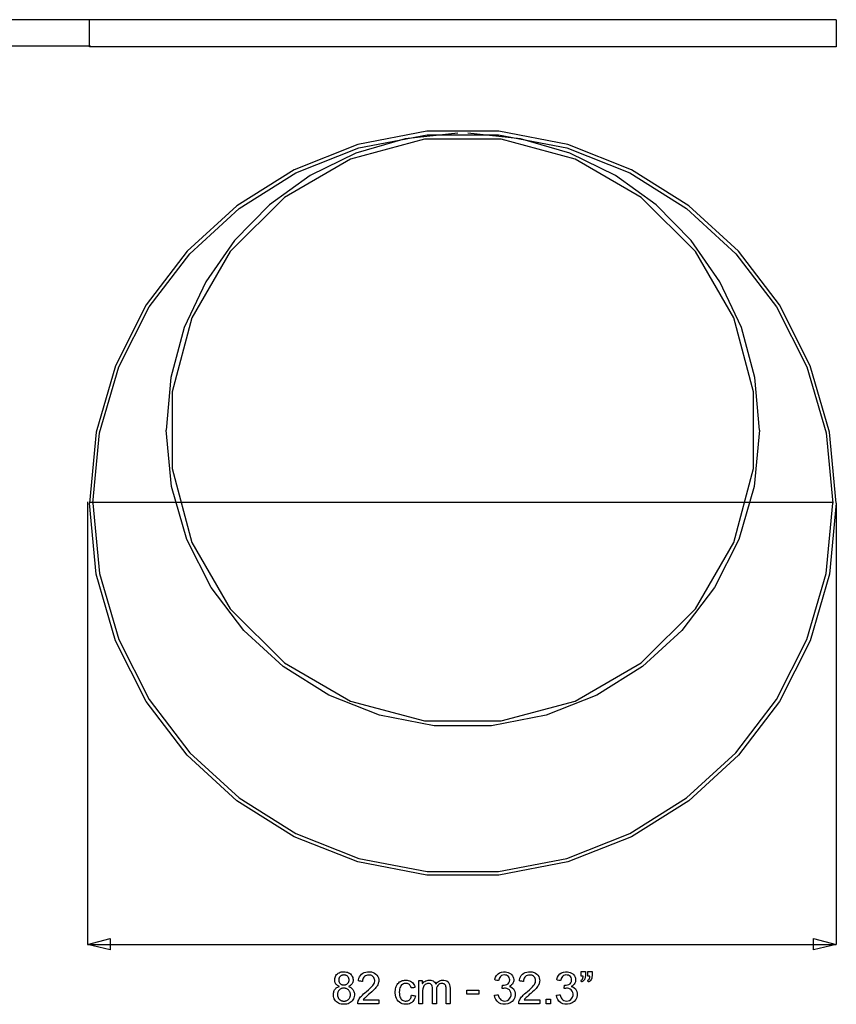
# Model space of a CAD drawing. Extents: x -538 to 1263, y -2592 to 1131.
# Tile 10 of 10: x 362 to 1263, y -47 to 1038. Entities that reach past the tile are written whole.
import ezdxf

# ---------------------------------------------------------------- set-up
doc = ezdxf.new("R2010")
doc.units = 0
doc.layers.get('0').update_dxf_attribs({"linetype": 'CONTINUOUS'})

msp = doc.modelspace()

# ---------------------------------------------------------------- linework, layer by layer
for p, q in [((460.1, 1037.7), (-40.1, 1037.7)), ((439.1, 1007.8), (439.1, 1037.7)), ((1262.7, 1037.7), (439.1, 1037.7)), ((1262.7, 1037.7), (1262.7, 1007.8)), ((440.3, 1008.4), (-40.1, 1008.4)), ((1262.7, 1007.8), (439.1, 1007.8)), ((811.3, 914.7), (735.3, 900.1)), ((845.5, 912.6), (787.4, 906.4)), ((890.6, 914.7), (811.3, 914.7)), ((914.4, 906.4), (856.4, 912.6)), ((966.5, 900.1), (890.6, 914.7)), ((808.7, 905.9), (727.2, 884)), ((787.4, 906.4), (732.8, 890.6)), ((736.4, 896.3), (811.6, 910.7)), ((893.1, 905.9), (808.7, 905.9)), ((811.6, 910.7), (890.2, 910.7)), ((890.2, 910.7), (965.4, 896.3)), ((974.6, 884), (893.1, 905.9)), ((969, 890.6), (914.4, 906.4)), ((735.3, 900.1), (665, 872.3)), ((666.8, 868.8), (736.4, 896.3)), ((732.8, 890.6), (682.7, 866.1)), ((965.4, 896.3), (1035, 868.8)), ((1036.8, 872.3), (966.5, 900.1)), ((1019.2, 866.1), (969, 890.6)), ((727.2, 884), (654.1, 841.8)), ((1047.7, 841.8), (974.6, 884)), ((665, 872.3), (601.7, 832.7)), ((604.1, 829.5), (666.8, 868.8)), ((1035, 868.8), (1097.7, 829.5)), ((1100.1, 832.7), (1036.8, 872.3)), ((682.7, 866.1), (637.8, 833.7)), ((1064, 833.7), (1019.2, 866.1)), ((654.1, 841.8), (594.4, 782.1)), ((1107.4, 782.1), (1047.7, 841.8)), ((601.7, 832.7), (546.9, 782.5)), ((549.8, 779.8), (604.1, 829.5)), ((637.8, 833.7), (599.1, 794.3)), ((1102.8, 794.3), (1064, 833.7)), ((1097.7, 829.5), (1152, 779.8)), ((1155, 782.5), (1100.1, 832.7)), ((599.1, 794.3), (567.4, 748.9)), ((1134.4, 748.9), (1102.8, 794.3)), ((546.9, 782.5), (501.8, 723.3)), ((594.4, 782.1), (552.2, 709.1)), ((1149.6, 709.1), (1107.4, 782.1)), ((1200, 723.3), (1155, 782.5)), ((505.2, 721.2), (549.8, 779.8)), ((1152, 779.8), (1196.7, 721.2)), ((567.4, 748.9), (543.7, 698.3)), ((1158.1, 698.3), (1134.4, 748.9)), ((501.8, 723.3), (467.9, 656.3)), ((471.6, 654.9), (505.2, 721.2)), ((1196.7, 721.2), (1230.2, 654.9)), ((1233.9, 656.3), (1200, 723.3)), ((552.2, 709.1), (530.4, 627.5)), ((1171.4, 627.5), (1149.6, 709.1)), ((543.7, 698.3), (528.8, 643.5)), ((1173, 643.5), (1158.1, 698.3)), ((467.9, 656.3), (446.5, 583)), ((450.4, 582.3), (471.6, 654.9)), ((1230.2, 654.9), (1251.4, 582.3)), ((1255.3, 583), (1233.9, 656.3)), ((528.8, 643.5), (523.7, 585.3)), ((1178.2, 585.3), (1173, 643.5)), ((530.4, 627.5), (530.4, 543.2)), ((1171.4, 543.2), (1171.4, 627.5)), ((446.5, 583), (439.1, 504.8)), ((443.1, 504.8), (450.4, 582.3)), ((529.6, 523.2), (523.7, 585.3)), ((1178.2, 585.3), (1172.3, 523.2)), ((1251.4, 582.3), (1258.7, 504.8)), ((1262.7, 504.8), (1255.3, 583)), ((530.4, 543.2), (552.2, 461.6)), ((1149.6, 461.6), (1171.4, 543.2)), ((546.5, 464.9), (529.6, 523.2)), ((1172.3, 523.2), (1155.3, 464.9)), ((437, 506.3), (437, 18.6)), ((446.5, 426.5), (439.1, 504.8)), ((439.5, 506.1), (1259.5, 506.1)), ((443.1, 504.8), (450.4, 427.3)), ((1251.4, 427.3), (1258.7, 504.8)), ((1262.7, 504.8), (1255.3, 426.5)), ((1262.7, 503.1), (1262.7, 18.6)), ((573.5, 411.7), (546.5, 464.9)), ((552.2, 461.6), (594.4, 388.5)), ((1107.4, 388.5), (1149.6, 461.6)), ((1155.3, 464.9), (1128.4, 411.7)), ((467.9, 353.2), (446.5, 426.5)), ((450.4, 427.3), (471.6, 354.7)), ((1230.2, 354.7), (1251.4, 427.3)), ((1255.3, 426.5), (1233.9, 353.2)), ((609.3, 364.6), (573.5, 411.7)), ((1128.4, 411.7), (1092.5, 364.6)), ((594.4, 388.5), (654.1, 328.9)), ((1047.7, 328.9), (1107.4, 388.5)), ((652.9, 324.8), (609.3, 364.6)), ((1092.5, 364.6), (1048.9, 324.8)), ((501.8, 286.3), (467.9, 353.2)), ((471.6, 354.7), (505.2, 288.4)), ((1196.7, 288.4), (1230.2, 354.7)), ((1233.9, 353.2), (1200, 286.3)), ((654.1, 328.9), (727.2, 286.7)), ((974.6, 286.7), (1047.7, 328.9)), ((703.2, 293.3), (652.9, 324.8)), ((1048.9, 324.8), (998.6, 293.3)), ((759, 271.2), (703.2, 293.3)), ((998.6, 293.3), (942.8, 271.2)), ((546.9, 227), (501.8, 286.3)), ((505.2, 288.4), (549.8, 229.7)), ((727.2, 286.7), (808.7, 264.8)), ((893.1, 264.8), (974.6, 286.7)), ((1152, 229.7), (1196.7, 288.4)), ((1200, 286.3), (1155, 227)), ((819.4, 259.6), (759, 271.2)), ((808.7, 264.8), (893.1, 264.8)), ((942.8, 271.2), (882.4, 259.6)), ((882.4, 259.6), (819.4, 259.6)), ((549.8, 229.7), (604.1, 180.1)), ((1097.7, 180.1), (1152, 229.7)), ((601.7, 176.9), (546.9, 227)), ((1155, 227), (1100.1, 176.9)), ((665, 137.2), (601.7, 176.9)), ((604.1, 180.1), (666.8, 140.8)), ((1035, 140.8), (1097.7, 180.1)), ((1100.1, 176.9), (1036.8, 137.2)), ((735.3, 109.4), (665, 137.2)), ((666.8, 140.8), (736.4, 113.2)), ((965.4, 113.2), (1035, 140.8)), ((1036.8, 137.2), (966.5, 109.4)), ((811.3, 94.9), (735.3, 109.4)), ((736.4, 113.2), (811.6, 98.8)), ((890.2, 98.8), (965.4, 113.2)), ((966.5, 109.4), (890.6, 94.9)), ((811.6, 98.8), (890.2, 98.8)), ((890.6, 94.9), (811.3, 94.9)), ((437, 18.6), (462.2, 25.1)), ((462.2, 25.1), (462.2, 12.5)), ((1237.5, 12.5), (1237.5, 25.1)), ((1237.5, 25.1), (1262.7, 18.6)), ((437, 18.6), (1262.7, 18.6)), ((462.2, 12.5), (437, 18.6)), ((1262.7, 18.6), (1237.5, 12.5)), ((709.6, -20), (709.7, -18.9)), ((709.6, -21.1), (709.6, -20)), ((709.7, -21.8), (709.6, -21.1)), ((709.7, -18.9), (710, -17.8)), ((710, -17.8), (710.5, -16.7)), ((710.5, -16.7), (711, -15.8)), ((711, -15.8), (711.7, -14.8)), ((711.7, -14.8), (712.6, -14)), ((712.6, -14), (713.5, -13.3)), ((713.5, -13.3), (714.6, -12.7)), ((714.1, -19.5), (714, -20)), ((714, -20), (714, -20.5)), ((714, -20.5), (714, -21.1)), ((714, -21.1), (714.1, -21.7)), ((714.2, -19), (714.1, -19.5)), ((714.1, -21.7), (714.2, -22.2)), ((714.4, -18.5), (714.2, -19)), ((714.6, -18), (714.4, -18.5)), ((714.6, -12.7), (715.7, -12.2)), ((714.9, -17.6), (714.6, -18)), ((715.2, -17.2), (714.9, -17.6)), ((715.6, -16.8), (715.2, -17.2)), ((716, -16.4), (715.6, -16.8)), ((715.7, -12.2), (716.9, -11.8)), ((716.4, -16.1), (716, -16.4)), ((716.9, -15.8), (716.4, -16.1)), ((716.9, -11.8), (718.3, -11.6)), ((717.4, -15.6), (716.9, -15.8)), ((717.9, -15.4), (717.4, -15.6)), ((718.4, -15.3), (717.9, -15.4)), ((718.3, -11.6), (719.7, -11.6)), ((719, -15.2), (718.4, -15.3)), ((719.6, -15.1), (719, -15.2)), ((720.2, -15.1), (719.6, -15.1)), ((719.7, -11.6), (721.1, -11.6)), ((720.8, -15.2), (720.2, -15.1)), ((721.3, -15.3), (720.8, -15.2)), ((721.1, -11.6), (722.5, -11.9)), ((721.8, -15.5), (721.3, -15.3)), ((722.3, -15.7), (721.8, -15.5)), ((722.8, -15.9), (722.3, -15.7)), ((722.5, -11.9), (723.7, -12.2)), ((723.2, -16.2), (722.8, -15.9)), ((723.7, -16.6), (723.2, -16.2)), ((723.7, -12.2), (724.8, -12.7)), ((724.1, -17), (723.7, -16.6)), ((724.4, -17.4), (724.1, -17)), ((724.7, -17.9), (724.4, -17.4)), ((725, -18.3), (724.7, -17.9)), ((724.8, -12.7), (725.9, -13.3)), ((725.2, -18.8), (725, -18.3)), ((725.3, -19.4), (725.2, -18.8)), ((725.4, -19.9), (725.3, -19.4)), ((725.3, -22.1), (725.4, -21.6)), ((725.5, -20.5), (725.4, -19.9)), ((725.4, -21.6), (725.5, -21)), ((725.5, -21), (725.5, -20.5)), ((725.9, -13.3), (726.9, -14)), ((726.9, -14), (727.7, -14.9)), ((727.7, -14.9), (728.5, -15.8)), ((728.5, -15.8), (729, -16.8)), ((729, -16.8), (729.5, -17.9)), ((729.5, -17.9), (729.7, -19)), ((729.7, -19), (729.9, -20.2)), ((729.9, -21.2), (729.8, -21.9)), ((729.9, -20.2), (729.9, -21.2)), ((735.9, -20.8), (736.4, -18.8)), ((736, -21.8), (735.9, -20.8)), ((736.4, -18.8), (737, -17.1)), ((737, -17.1), (738, -15.6)), ((738, -15.6), (739.1, -14.3)), ((739.1, -14.3), (740.5, -13.2)), ((740.6, -19.6), (740.3, -20.8)), ((740.3, -20.8), (740.3, -22.2)), ((740.5, -13.2), (742.1, -12.5)), ((741.1, -18.5), (740.6, -19.6)), ((741.7, -17.5), (741.1, -18.5)), ((742.5, -16.7), (741.7, -17.5)), ((742.1, -12.5), (743.9, -11.9)), ((743.5, -16), (742.5, -16.7)), ((744.5, -15.6), (743.5, -16)), ((743.9, -11.9), (745.9, -11.6)), ((745.7, -15.3), (744.5, -15.6)), ((747, -15.2), (745.7, -15.3)), ((745.9, -11.6), (748, -11.6)), ((748.3, -15.2), (747, -15.2)), ((748, -11.6), (750.1, -11.8)), ((749.4, -15.5), (748.3, -15.2)), ((750.5, -15.9), (749.4, -15.5)), ((750.1, -11.8), (751.9, -12.3)), ((751.4, -16.5), (750.5, -15.9)), ((752.2, -17.2), (751.4, -16.5)), ((751.9, -12.3), (753.6, -13.1)), ((752.9, -18), (752.2, -17.2)), ((753.3, -19), (752.9, -18)), ((753.6, -20), (753.3, -19)), ((753.6, -13.1), (755, -14.2)), ((753.8, -21), (753.6, -20)), ((753.7, -22.1), (753.8, -21)), ((755, -14.2), (756.2, -15.4)), ((756.2, -15.4), (757.1, -16.8)), ((757.1, -16.8), (757.8, -18.4)), ((757.8, -18.4), (758.1, -20.1)), ((758.1, -20.1), (758.2, -21.6)), ((758.2, -21.6), (758.1, -22.5)), ((783.2, -21.8), (784.3, -21.4)), ((784.3, -21.4), (785.5, -21.1)), ((785.5, -21.1), (786.7, -20.9)), ((786.7, -20.9), (787.9, -20.8)), ((787.9, -20.8), (789.4, -20.9)), ((789.4, -20.9), (790.8, -21.1)), ((790.8, -21.1), (792.1, -21.5)), ((792.1, -21.5), (793.3, -22)), ((802.3, -23.2), (802.4, -21.4)), ((802.4, -21.4), (803.6, -21.4)), ((803.6, -21.4), (805.2, -21.4)), ((805.2, -21.4), (806.1, -21.4)), ((806.1, -21.4), (806.2, -21.9)), ((809, -22.2), (810.2, -21.6)), ((810.2, -21.6), (811.4, -21.1)), ((811.4, -21.1), (812.7, -20.9)), ((812.7, -20.9), (814.1, -20.8)), ((814.1, -20.8), (815.6, -21)), ((815.6, -21), (816.9, -21.3)), ((816.9, -21.3), (818.1, -21.8)), ((825, -21.7), (827.4, -21)), ((827.4, -21), (829.8, -20.9)), ((829.8, -20.9), (831.7, -21.2)), ((831.7, -21.2), (833.3, -21.8)), ((886.3, -19.8), (887.1, -17.5)), ((886.6, -20.8), (886.3, -19.8)), ((888.3, -21.1), (886.6, -20.8)), ((887.1, -17.5), (888.2, -15.6)), ((888.2, -15.6), (889.7, -14)), ((890, -21.4), (888.3, -21.1)), ((889.7, -14), (891.5, -12.8)), ((890.6, -20.8), (890, -21.4)), ((891, -19.2), (890.6, -20.8)), ((891.7, -17.8), (891, -19.2)), ((891.5, -12.8), (893.6, -12)), ((892.6, -16.7), (891.7, -17.8)), ((893.7, -15.9), (892.6, -16.7)), ((893.6, -12), (895.9, -11.6)), ((894.9, -15.4), (893.7, -15.9)), ((896.3, -15.1), (894.9, -15.4)), ((895.9, -11.6), (897.9, -11.6)), ((897.8, -15.2), (896.3, -15.1)), ((899.1, -15.5), (897.8, -15.2)), ((897.9, -11.6), (899.5, -11.9)), ((900.3, -16.1), (899.1, -15.5)), ((899.5, -11.9), (901, -12.4)), ((901.3, -17), (900.3, -16.1)), ((901, -12.4), (902.5, -13.1)), ((902, -18.1), (901.3, -17)), ((902.4, -19.3), (902, -18.1)), ((902.6, -20.6), (902.4, -19.3)), ((902.4, -22.3), (902.6, -20.6)), ((902.5, -13.1), (903.8, -13.9)), ((903.8, -13.9), (904.9, -15)), ((904.9, -15), (905.7, -16.2)), ((905.7, -16.2), (906.4, -17.5)), ((906.4, -17.5), (906.8, -18.8)), ((907, -21.6), (906.7, -22.9)), ((906.8, -18.8), (907, -20.2)), ((907, -20.2), (907, -21.6)), ((913.4, -20.8), (913.8, -18.8)), ((913.5, -21.8), (913.4, -20.8)), ((913.8, -18.8), (914.5, -17.1)), ((914.5, -17.1), (915.4, -15.6)), ((915.4, -15.6), (916.6, -14.3)), ((916.6, -14.3), (918, -13.2)), ((917.8, -20.8), (917.7, -22.2)), ((918.1, -19.6), (917.8, -20.8)), ((918, -13.2), (919.6, -12.5)), ((918.6, -18.5), (918.1, -19.6)), ((919.2, -17.5), (918.6, -18.5)), ((920, -16.7), (919.2, -17.5)), ((919.6, -12.5), (921.3, -11.9)), ((920.9, -16), (920, -16.7)), ((922, -15.6), (920.9, -16)), ((921.3, -11.9), (923.3, -11.6)), ((923.2, -15.3), (922, -15.6)), ((924.5, -15.2), (923.2, -15.3)), ((923.3, -11.6), (925.5, -11.6)), ((925.7, -15.2), (924.5, -15.2)), ((925.5, -11.6), (927.5, -11.8)), ((926.9, -15.5), (925.7, -15.2)), ((927.9, -15.9), (926.9, -15.5)), ((927.5, -11.8), (929.4, -12.3)), ((928.9, -16.5), (927.9, -15.9)), ((929.7, -17.2), (928.9, -16.5)), ((929.4, -12.3), (931, -13.1)), ((930.3, -18), (929.7, -17.2)), ((930.8, -19), (930.3, -18)), ((931.1, -20), (930.8, -19)), ((931, -13.1), (932.5, -14.2)), ((931.2, -21), (931.1, -20)), ((931.2, -22.1), (931.2, -21)), ((932.5, -14.2), (933.7, -15.4)), ((933.7, -15.4), (934.6, -16.8)), ((934.6, -16.8), (935.2, -18.4)), ((935.2, -18.4), (935.6, -20.1)), ((935.6, -20.1), (935.7, -21.6)), ((935.7, -21.6), (935.6, -22.5)), ((954.6, -19.8), (955.4, -17.5)), ((954.9, -20.8), (954.6, -19.8)), ((956.6, -21.1), (954.9, -20.8)), ((955.4, -17.5), (956.5, -15.6)), ((956.5, -15.6), (958, -14)), ((958.3, -21.4), (956.6, -21.1)), ((958, -14), (959.8, -12.8)), ((958.9, -20.8), (958.3, -21.4)), ((959.3, -19.2), (958.9, -20.8)), ((960, -17.8), (959.3, -19.2)), ((959.8, -12.8), (961.9, -12)), ((960.9, -16.7), (960, -17.8)), ((962, -15.9), (960.9, -16.7)), ((961.9, -12), (964.2, -11.6)), ((963.2, -15.4), (962, -15.9)), ((964.6, -15.1), (963.2, -15.4)), ((964.2, -11.6), (966.2, -11.6)), ((966.1, -15.2), (964.6, -15.1)), ((967.4, -15.5), (966.1, -15.2)), ((966.2, -11.6), (967.8, -11.9)), ((968.6, -16.1), (967.4, -15.5)), ((967.8, -11.9), (969.3, -12.4)), ((969.6, -17), (968.6, -16.1)), ((969.3, -12.4), (970.8, -13.1)), ((970.3, -18.1), (969.6, -17)), ((970.7, -19.3), (970.3, -18.1)), ((970.9, -20.6), (970.7, -19.3)), ((970.7, -22.3), (970.9, -20.6)), ((970.8, -13.1), (972.1, -13.9)), ((972.1, -13.9), (973.2, -15)), ((973.2, -15), (974, -16.2)), ((974, -16.2), (974.7, -17.5)), ((974.7, -17.5), (975.1, -18.8)), ((975.3, -21.6), (975, -22.9)), ((975.1, -18.8), (975.3, -20.2)), ((975.3, -20.2), (975.3, -21.6)), ((981, -21.2), (981.1, -21.1)), ((981.1, -21.4), (981, -21.2)), ((981.1, -21.1), (981.4, -21)), ((981.2, -21.6), (981.1, -21.4)), ((981.4, -21.9), (981.2, -21.6)), ((981.4, -11.6), (981.4, -11.4)), ((981.4, -11.4), (981.5, -11.4)), ((981.4, -12.2), (981.4, -11.6)), ((981.4, -13), (981.4, -12.2)), ((981.4, -13.9), (981.4, -13)), ((981.4, -14.8), (981.4, -13.9)), ((981.4, -15.6), (981.4, -14.8)), ((981.4, -16.2), (981.4, -15.6)), ((981.4, -16.4), (981.4, -16.2)), ((981.5, -16.4), (981.4, -16.4)), ((981.4, -21), (981.7, -20.8)), ((981.5, -11.4), (982, -11.4)), ((981.7, -16.4), (981.5, -16.4)), ((982.1, -16.4), (981.7, -16.4)), ((981.7, -20.8), (981.9, -20.6)), ((981.9, -20.6), (982.2, -20.4)), ((982, -11.4), (982.7, -11.4)), ((982.5, -16.4), (982.1, -16.4)), ((982.2, -20.4), (982.4, -20.2)), ((982.4, -20.2), (982.6, -20)), ((982.9, -16.4), (982.5, -16.4)), ((982.6, -20), (982.8, -19.7)), ((982.7, -11.4), (983.5, -11.4)), ((982.8, -19.7), (982.9, -19.4)), ((983.2, -16.4), (982.9, -16.4)), ((982.9, -19.4), (983.1, -19.1)), ((983.1, -19.1), (983.2, -18.8)), ((983.5, -16.4), (983.2, -16.4)), ((983.2, -18.8), (983.3, -18.5)), ((983.3, -18.5), (983.4, -18.1)), ((983.4, -18.1), (983.5, -17.7)), ((983.5, -11.4), (984.4, -11.4)), ((983.6, -16.4), (983.5, -16.4)), ((983.5, -17.7), (983.6, -17.3)), ((983.6, -16.8), (983.6, -16.4)), ((983.6, -17.3), (983.6, -16.8)), ((984.1, -21.5), (983.7, -21.8)), ((984.5, -21.1), (984.1, -21.5)), ((984.4, -11.4), (985.1, -11.4)), ((984.8, -20.7), (984.5, -21.1)), ((985.1, -20.2), (984.8, -20.7)), ((985.1, -11.4), (985.7, -11.4)), ((985.3, -19.8), (985.1, -20.2)), ((985.5, -19.4), (985.3, -19.8)), ((985.6, -18.9), (985.5, -19.4)), ((985.7, -18.4), (985.6, -18.9)), ((985.7, -11.4), (986, -11.4)), ((985.8, -17.9), (985.7, -18.4)), ((985.9, -17.2), (985.8, -17.9)), ((986, -16.6), (985.9, -17.2)), ((986, -11.4), (986, -11.5)), ((986, -11.5), (986, -11.9)), ((986, -11.9), (986, -12.4)), ((986, -12.4), (986, -13.1)), ((986, -13.1), (986, -13.9)), ((986, -13.9), (986, -14.5)), ((986, -14.5), (986, -15)), ((986, -15), (986, -15.3)), ((986, -15.3), (986, -15.8)), ((986, -15.8), (986, -16.6)), ((988.4, -21.2), (988.5, -21.1)), ((988.5, -21.4), (988.4, -21.2)), ((988.5, -21.1), (988.8, -21)), ((988.7, -21.6), (988.5, -21.4)), ((988.9, -21.9), (988.7, -21.6)), ((988.8, -11.6), (988.8, -11.4)), ((988.8, -11.4), (989, -11.4)), ((988.8, -12.2), (988.8, -11.6)), ((988.8, -13), (988.8, -12.2)), ((988.8, -13.9), (988.8, -13)), ((988.8, -14.8), (988.8, -13.9)), ((988.8, -15.6), (988.8, -14.8)), ((988.8, -16.2), (988.8, -15.6)), ((988.8, -16.4), (988.8, -16.2)), ((988.9, -16.4), (988.8, -16.4)), ((988.8, -21), (989.1, -20.8)), ((989.1, -16.4), (988.9, -16.4)), ((989, -11.4), (989.4, -11.4)), ((989.5, -16.4), (989.1, -16.4)), ((989.1, -20.8), (989.4, -20.6)), ((989.4, -11.4), (990.1, -11.4)), ((989.4, -20.6), (989.6, -20.4)), ((989.9, -16.4), (989.5, -16.4)), ((989.6, -20.4), (989.8, -20.2)), ((989.8, -20.2), (990, -20)), ((990.3, -16.4), (989.9, -16.4)), ((990, -20), (990.2, -19.7)), ((990.1, -11.4), (991, -11.4)), ((990.2, -19.7), (990.4, -19.4)), ((990.7, -16.4), (990.3, -16.4)), ((990.4, -19.4), (990.5, -19.1)), ((990.5, -19.1), (990.7, -18.8)), ((990.9, -16.4), (990.7, -16.4)), ((990.7, -18.8), (990.8, -18.5)), ((990.8, -18.5), (990.9, -18.1)), ((991.1, -16.4), (990.9, -16.4)), ((990.9, -17.7), (991, -17.3)), ((990.9, -18.1), (990.9, -17.7)), ((991, -11.4), (991.8, -11.4)), ((991, -16.8), (991.1, -16.4)), ((991, -17.3), (991, -16.8)), ((991.6, -21.5), (991.2, -21.8)), ((991.9, -21.1), (991.6, -21.5)), ((991.8, -11.4), (992.6, -11.4)), ((992.2, -20.7), (991.9, -21.1)), ((992.5, -20.2), (992.2, -20.7)), ((992.8, -19.8), (992.5, -20.2)), ((992.6, -11.4), (993.1, -11.4)), ((992.9, -19.4), (992.8, -19.8)), ((993.1, -18.9), (992.9, -19.4)), ((993.1, -11.4), (993.4, -11.4)), ((993.2, -18.4), (993.1, -18.9)), ((993.3, -17.9), (993.2, -18.4)), ((993.4, -16.6), (993.3, -17.2)), ((993.3, -17.2), (993.3, -17.9)), ((993.4, -11.4), (993.4, -11.5)), ((993.4, -11.5), (993.4, -11.9)), ((993.4, -11.9), (993.4, -12.4)), ((993.4, -12.4), (993.4, -13.1)), ((993.4, -13.1), (993.4, -13.9)), ((993.4, -13.9), (993.4, -14.5)), ((993.4, -14.5), (993.4, -15)), ((993.4, -15), (993.4, -15.3)), ((993.4, -15.3), (993.4, -15.8)), ((993.4, -15.8), (993.4, -16.6)), ((708.7, -33.2), (709.1, -32.4)), ((709.1, -32.4), (709.5, -31.5)), ((709.5, -31.5), (710.1, -30.8)), ((709.8, -22.6), (709.7, -21.8)), ((710, -23.3), (709.8, -22.6)), ((710.3, -23.9), (710, -23.3)), ((710.1, -30.8), (710.7, -30.1)), ((710.6, -24.6), (710.3, -23.9)), ((711, -25.2), (710.6, -24.6)), ((710.7, -30.1), (711.4, -29.5)), ((711.5, -25.7), (711, -25.2)), ((711.4, -29.5), (712.1, -29)), ((712, -26.2), (711.5, -25.7)), ((712.6, -26.7), (712, -26.2)), ((712.1, -29), (713, -28.5)), ((713.3, -27.1), (712.6, -26.7)), ((713, -28.5), (713.9, -28.1)), ((714, -27.5), (713.3, -27.1)), ((714.1, -32.3), (713.7, -32.8)), ((713.9, -28.1), (714.9, -27.8)), ((714.9, -27.8), (714, -27.5)), ((714.6, -31.8), (714.1, -32.3)), ((714.2, -22.2), (714.4, -22.7)), ((714.4, -22.7), (714.6, -23.2)), ((714.6, -23.2), (714.9, -23.7)), ((715.1, -31.3), (714.6, -31.8)), ((714.9, -23.7), (715.2, -24.1)), ((715.6, -30.9), (715.1, -31.3)), ((715.2, -24.1), (715.6, -24.5)), ((715.6, -24.5), (716, -24.9)), ((716.2, -30.5), (715.6, -30.9)), ((716, -24.9), (716.4, -25.2)), ((716.8, -30.2), (716.2, -30.5)), ((716.4, -25.2), (716.9, -25.5)), ((717.4, -30), (716.8, -30.2)), ((716.9, -25.5), (717.4, -25.7)), ((717.4, -25.7), (717.9, -25.9)), ((718.1, -29.8), (717.4, -30)), ((717.9, -25.9), (718.4, -26)), ((718.8, -29.7), (718.1, -29.8)), ((718.4, -26), (719, -26.1)), ((719.5, -29.7), (718.8, -29.7)), ((719, -26.1), (719.6, -26.2)), ((720.3, -29.7), (719.5, -29.7)), ((719.6, -26.2), (720.2, -26.2)), ((720.2, -26.2), (720.8, -26.1)), ((721, -29.8), (720.3, -29.7)), ((720.8, -26.1), (721.4, -26)), ((721.7, -29.9), (721, -29.8)), ((721.4, -26), (721.9, -25.8)), ((722.3, -30.1), (721.7, -29.9)), ((721.9, -25.8), (722.4, -25.6)), ((723, -30.4), (722.3, -30.1)), ((722.4, -25.6), (722.9, -25.4)), ((722.9, -25.4), (723.3, -25.1)), ((723.6, -30.7), (723, -30.4)), ((723.3, -25.1), (723.7, -24.7)), ((724.1, -31.1), (723.6, -30.7)), ((723.7, -24.7), (724.1, -24.3)), ((724.1, -24.3), (724.5, -23.9)), ((724.7, -31.6), (724.1, -31.1)), ((724.5, -23.9), (724.7, -23.5)), ((724.7, -23.5), (725, -23.1)), ((725.5, -27.5), (724.7, -27.8)), ((724.7, -27.8), (725.7, -28.2)), ((725.2, -32.1), (724.7, -31.6)), ((725, -23.1), (725.2, -22.6)), ((725.2, -22.6), (725.3, -22.1)), ((725.6, -32.6), (725.2, -32.1)), ((726.3, -27.1), (725.5, -27.5)), ((725.7, -28.2), (726.6, -28.6)), ((726.9, -26.7), (726.3, -27.1)), ((726.6, -28.6), (727.5, -29.1)), ((727.5, -26.2), (726.9, -26.7)), ((728.1, -25.7), (727.5, -26.2)), ((727.5, -29.1), (728.2, -29.7)), ((728.5, -25.2), (728.1, -25.7)), ((728.2, -29.7), (728.9, -30.3)), ((728.9, -24.6), (728.5, -25.2)), ((729.2, -24), (728.9, -24.6)), ((728.9, -30.3), (729.5, -31)), ((729.5, -23.3), (729.2, -24)), ((729.7, -22.6), (729.5, -23.3)), ((729.5, -31), (730, -31.8)), ((729.8, -21.9), (729.7, -22.6)), ((730, -31.8), (730.5, -32.6)), ((737, -21.9), (736, -21.8)), ((738.4, -22), (737, -21.9)), ((739.7, -22.2), (738.4, -22)), ((740.3, -22.2), (739.7, -22.2)), ((744.7, -33.3), (746.9, -31.4)), ((746.9, -31.4), (748.8, -29.7)), ((748.8, -29.7), (750.3, -28.1)), ((750.3, -28.1), (751.5, -26.8)), ((751.9, -32.3), (750.4, -33.8)), ((751.5, -26.8), (752.3, -25.6)), ((753.2, -31.1), (751.9, -32.3)), ((752.3, -25.6), (753, -24.4)), ((753, -24.4), (753.4, -23.3)), ((754.3, -30), (753.2, -31.1)), ((753.4, -23.3), (753.7, -22.1)), ((755.1, -29), (754.3, -30)), ((755.9, -28), (755.1, -29)), ((756.5, -27.1), (755.9, -28)), ((757, -26.2), (756.5, -27.1)), ((757.4, -25.2), (757, -26.2)), ((757.7, -24.3), (757.4, -25.2)), ((758, -23.4), (757.7, -24.3)), ((758.1, -22.5), (758, -23.4)), ((776.4, -33.2), (776.5, -31.7)), ((776.5, -31.7), (776.8, -30.3)), ((776.8, -30.3), (777.1, -29)), ((777.1, -29), (777.5, -27.7)), ((777.5, -27.7), (778, -26.5)), ((778, -26.5), (778.6, -25.5)), ((778.6, -25.5), (779.3, -24.5)), ((779.3, -24.5), (780.2, -23.7)), ((780.2, -23.7), (781.1, -22.9)), ((780.9, -32.4), (780.8, -34.2)), ((781.1, -30.8), (780.9, -32.4)), ((781.1, -22.9), (782.1, -22.3)), ((781.5, -29.3), (781.1, -30.8)), ((782, -28.1), (781.5, -29.3)), ((782.6, -27), (782, -28.1)), ((782.1, -22.3), (783.2, -21.8)), ((783.4, -26.2), (782.6, -27)), ((784.3, -25.5), (783.4, -26.2)), ((785.3, -25), (784.3, -25.5)), ((786.3, -24.6), (785.3, -25)), ((787.5, -24.4), (786.3, -24.6)), ((788.5, -24.4), (787.5, -24.4)), ((789.3, -24.5), (788.5, -24.4)), ((790, -24.7), (789.3, -24.5)), ((790.7, -24.9), (790, -24.7)), ((791.4, -25.3), (790.7, -24.9)), ((792, -25.8), (791.4, -25.3)), ((792.5, -26.3), (792, -25.8)), ((793, -27), (792.5, -26.3)), ((793.4, -27.7), (793, -27)), ((793.3, -22), (794.4, -22.7)), ((793.7, -28.5), (793.4, -27.7)), ((794, -29.4), (793.7, -28.5)), ((794.3, -29.5), (794, -29.4)), ((795.2, -29.4), (794.3, -29.5)), ((794.4, -22.7), (795.4, -23.5)), ((796.4, -29.2), (795.2, -29.4)), ((795.4, -23.5), (796.3, -24.4)), ((796.3, -24.4), (797, -25.5)), ((797.5, -29), (796.4, -29.2)), ((797, -25.5), (797.5, -26.7)), ((797.5, -26.7), (798, -28)), ((798.1, -28.9), (797.5, -29)), ((798, -28), (798.1, -28.9)), ((802.3, -31.9), (802.3, -23.2)), ((802.3, -42), (802.3, -31.9)), ((806.2, -21.9), (806.2, -23.3)), ((806.2, -23.3), (806.2, -24.6)), ((806.2, -24.6), (806.4, -24.7)), ((806.4, -24.7), (807.1, -23.7)), ((806.8, -30.5), (806.6, -32.1)), ((806.6, -32.1), (806.6, -33.7)), ((807.1, -29.2), (806.8, -30.5)), ((807.1, -23.7), (808, -22.9)), ((807.4, -28.1), (807.1, -29.2)), ((807.9, -27.1), (807.4, -28.1)), ((808.5, -26.3), (807.9, -27.1)), ((808, -22.9), (809, -22.2)), ((809.3, -25.7), (808.5, -26.3)), ((810.2, -25.2), (809.3, -25.7)), ((811.1, -24.8), (810.2, -25.2)), ((812.1, -24.6), (811.1, -24.8)), ((813.1, -24.6), (812.1, -24.6)), ((814.3, -24.7), (813.1, -24.6)), ((815.3, -25.1), (814.3, -24.7)), ((816.1, -25.7), (815.3, -25.1)), ((816.7, -26.5), (816.1, -25.7)), ((817.1, -27.6), (816.7, -26.5)), ((817.3, -28.8), (817.1, -27.6)), ((817.4, -30.3), (817.3, -28.8)), ((817.4, -33.5), (817.4, -30.3)), ((818.1, -21.8), (819.1, -22.4)), ((819.1, -22.4), (819.9, -23.2)), ((819.9, -23.2), (820.6, -24.2)), ((820.6, -24.2), (821.1, -25.3)), ((821.1, -25.3), (822.9, -23.2)), ((821.8, -31.5), (821.7, -33.6)), ((822, -29.5), (821.8, -31.5)), ((822.5, -27.9), (822, -29.5)), ((823.2, -26.7), (822.5, -27.9)), ((822.9, -23.2), (825, -21.7)), ((824.3, -25.7), (823.2, -26.7)), ((825.4, -25.1), (824.3, -25.7)), ((826.7, -24.7), (825.4, -25.1)), ((828.1, -24.6), (826.7, -24.7)), ((828.9, -24.7), (828.1, -24.6)), ((829.6, -24.8), (828.9, -24.7)), ((830.3, -25.1), (829.6, -24.8)), ((830.9, -25.5), (830.3, -25.1)), ((831.4, -26), (830.9, -25.5)), ((831.8, -26.5), (831.4, -26)), ((832.1, -27.1), (831.8, -26.5)), ((832.3, -27.9), (832.1, -27.1)), ((832.4, -28.8), (832.3, -27.9)), ((832.5, -30.1), (832.4, -28.8)), ((832.5, -31.5), (832.5, -30.1)), ((832.5, -36.5), (832.5, -31.5)), ((833.3, -21.8), (834.6, -22.8)), ((834.6, -22.8), (835.6, -24.1)), ((835.6, -24.1), (836.3, -25.7)), ((836.3, -25.7), (836.7, -27.7)), ((836.7, -27.7), (836.8, -29.7)), ((836.8, -29.7), (836.8, -34.6)), ((855.2, -32.3), (855.2, -32)), ((855.2, -32), (855.5, -32)), ((855.2, -32.8), (855.2, -32.3)), ((855.5, -32), (856.7, -32)), ((856.7, -32), (858.6, -32)), ((858.6, -32), (860.9, -32)), ((860.9, -32), (863.3, -32)), ((863.3, -32), (865.5, -32)), ((865.5, -32), (867.3, -32)), ((867.3, -32), (868.3, -32)), ((868.3, -32), (868.5, -32)), ((868.5, -32), (868.5, -32.4)), ((868.5, -32.4), (868.5, -32.9)), ((894.2, -30.1), (894.4, -28.9)), ((894.9, -30.1), (894.2, -30.1)), ((894.4, -28.9), (894.6, -27.3)), ((894.6, -27.3), (894.7, -26.5)), ((894.7, -26.5), (894.9, -26.5)), ((894.9, -26.5), (895.2, -26.5)), ((895.9, -29.9), (894.9, -30.1)), ((895.2, -26.5), (895.3, -26.5)), ((895.3, -26.5), (896.5, -26.4)), ((896.8, -29.8), (895.9, -29.9)), ((896.5, -26.4), (898, -26.1)), ((897.9, -29.8), (896.8, -29.8)), ((899.5, -30.1), (897.9, -29.8)), ((898, -26.1), (899.5, -25.6)), ((899.5, -25.6), (900.8, -24.8)), ((901, -30.7), (899.5, -30.1)), ((900.8, -24.8), (901.8, -23.7)), ((902.2, -31.7), (901, -30.7)), ((901.8, -23.7), (902.4, -22.3)), ((903.5, -27.1), (902.2, -27.8)), ((902.2, -27.8), (903.9, -28.4)), ((903.2, -32.9), (902.2, -31.7)), ((904.6, -26.2), (903.5, -27.1)), ((903.9, -28.4), (905.4, -29.3)), ((905.5, -25.2), (904.6, -26.2)), ((905.4, -29.3), (906.7, -30.4)), ((906.2, -24.1), (905.5, -25.2)), ((906.7, -22.9), (906.2, -24.1)), ((906.7, -30.4), (907.6, -31.8)), ((907.6, -31.8), (908.3, -33.4)), ((914.5, -21.9), (913.5, -21.8)), ((915.9, -22), (914.5, -21.9)), ((917.2, -22.2), (915.9, -22)), ((917.7, -22.2), (917.2, -22.2)), ((922.1, -33.3), (924.4, -31.4)), ((924.4, -31.4), (926.3, -29.7)), ((926.3, -29.7), (927.8, -28.1)), ((927.8, -28.1), (929, -26.8)), ((929.4, -32.3), (927.8, -33.8)), ((929, -26.8), (929.8, -25.6)), ((930.7, -31.1), (929.4, -32.3)), ((929.8, -25.6), (930.4, -24.4)), ((930.4, -24.4), (930.9, -23.3)), ((931.8, -30), (930.7, -31.1)), ((930.9, -23.3), (931.2, -22.1)), ((932.6, -29), (931.8, -30)), ((933.3, -28), (932.6, -29)), ((934, -27.1), (933.3, -28)), ((934.5, -26.2), (934, -27.1)), ((934.9, -25.2), (934.5, -26.2)), ((935.2, -24.3), (934.9, -25.2)), ((935.4, -23.4), (935.2, -24.3)), ((935.6, -22.5), (935.4, -23.4)), ((962.5, -30.1), (962.7, -28.9)), ((963.2, -30.1), (962.5, -30.1)), ((962.7, -28.9), (962.9, -27.3)), ((962.9, -27.3), (963, -26.5)), ((963, -26.5), (963.3, -26.5)), ((964.2, -29.9), (963.2, -30.1)), ((963.3, -26.5), (963.5, -26.5)), ((963.5, -26.5), (963.6, -26.5)), ((963.6, -26.5), (964.8, -26.4)), ((965.1, -29.8), (964.2, -29.9)), ((964.8, -26.4), (966.3, -26.1)), ((966.2, -29.8), (965.1, -29.8)), ((967.8, -30.1), (966.2, -29.8)), ((966.3, -26.1), (967.8, -25.6)), ((967.8, -25.6), (969.1, -24.8)), ((969.3, -30.7), (967.8, -30.1)), ((969.1, -24.8), (970.1, -23.7)), ((970.5, -31.7), (969.3, -30.7)), ((970.1, -23.7), (970.7, -22.3)), ((971.8, -27.1), (970.5, -27.8)), ((970.5, -27.8), (972.2, -28.4)), ((971.5, -32.9), (970.5, -31.7)), ((972.9, -26.2), (971.8, -27.1)), ((972.2, -28.4), (973.7, -29.3)), ((973.8, -25.2), (972.9, -26.2)), ((973.7, -29.3), (975, -30.4)), ((974.5, -24.1), (973.8, -25.2)), ((975, -22.9), (974.5, -24.1)), ((975, -30.4), (975.9, -31.8)), ((975.9, -31.8), (976.6, -33.4)), ((981.6, -22.2), (981.4, -21.9)), ((981.8, -22.5), (981.6, -22.2)), ((981.9, -22.7), (981.8, -22.5)), ((982, -22.9), (981.9, -22.7)), ((982.3, -22.7), (982, -22.9)), ((982.8, -22.5), (982.3, -22.7)), ((983.3, -22.2), (982.8, -22.5)), ((983.7, -21.8), (983.3, -22.2)), ((989.1, -22.2), (988.9, -21.9)), ((989.2, -22.5), (989.1, -22.2)), ((989.4, -22.7), (989.2, -22.5)), ((989.5, -22.9), (989.4, -22.7)), ((989.8, -22.7), (989.5, -22.9)), ((990.3, -22.5), (989.8, -22.7)), ((990.7, -22.2), (990.3, -22.5)), ((991.2, -21.8), (990.7, -22.2)), ((708.2, -36.2), (708.3, -35.1)), ((708.2, -37.4), (708.2, -36.2)), ((708.4, -38.8), (708.2, -37.4)), ((708.3, -35.1), (708.5, -34.2)), ((708.7, -40.2), (708.4, -38.8)), ((708.5, -34.2), (708.7, -33.2)), ((709.2, -41.4), (708.7, -40.2)), ((709.8, -42.6), (709.2, -41.4)), ((710.6, -43.6), (709.8, -42.6)), ((712.7, -35.3), (712.6, -36)), ((712.6, -36), (712.6, -36.7)), ((712.6, -36.7), (712.6, -37.2)), ((712.6, -37.2), (712.7, -37.6)), ((712.9, -34.6), (712.7, -35.3)), ((712.7, -37.6), (712.7, -38.1)), ((712.7, -38.1), (712.8, -38.5)), ((712.8, -38.5), (712.9, -39)), ((713.1, -34), (712.9, -34.6)), ((712.9, -39), (713.1, -39.4)), ((713.4, -33.4), (713.1, -34)), ((713.1, -39.4), (713.3, -39.8)), ((713.3, -39.8), (713.5, -40.3)), ((713.7, -32.8), (713.4, -33.4)), ((713.5, -40.3), (713.7, -40.7)), ((713.7, -40.7), (713.9, -41.1)), ((713.9, -41.1), (714.2, -41.5)), ((714.2, -41.5), (714.5, -41.8)), ((714.5, -41.8), (714.9, -42.1)), ((714.9, -42.1), (715.2, -42.4)), ((715.2, -42.4), (715.6, -42.7)), ((715.6, -42.7), (716, -42.9)), ((716, -42.9), (716.4, -43.2)), ((716.4, -43.2), (716.9, -43.4)), ((716.9, -43.4), (717.3, -43.5)), ((722.4, -43.5), (723, -43.3)), ((723, -43.3), (723.6, -43)), ((723.6, -43), (724.2, -42.6)), ((724.2, -42.6), (724.7, -42.2)), ((724.7, -42.2), (725.2, -41.7)), ((725.2, -41.7), (725.6, -41.1)), ((726, -33.2), (725.6, -32.6)), ((725.6, -41.1), (726, -40.6)), ((726.3, -33.8), (726, -33.2)), ((726, -40.6), (726.3, -40)), ((726.6, -34.4), (726.3, -33.8)), ((726.3, -40), (726.5, -39.4)), ((726.5, -39.4), (726.7, -38.7)), ((726.7, -35.1), (726.6, -34.4)), ((726.9, -35.8), (726.7, -35.1)), ((726.7, -38.7), (726.9, -38)), ((726.9, -36.6), (726.9, -35.8)), ((726.9, -37.3), (726.9, -36.6)), ((726.9, -38), (726.9, -37.3)), ((729.7, -42.6), (728.9, -43.7)), ((730.3, -41.4), (729.7, -42.6)), ((730.8, -40.2), (730.3, -41.4)), ((730.5, -32.6), (730.8, -33.5)), ((730.8, -33.5), (731.1, -34.4)), ((731.2, -38.9), (730.8, -40.2)), ((731.1, -34.4), (731.3, -35.3)), ((731.3, -37.6), (731.2, -38.9)), ((731.3, -35.3), (731.3, -36.3)), ((731.3, -36.3), (731.3, -37.6)), ((735.6, -43.5), (736.1, -42.5)), ((736.1, -42.5), (736.7, -41.4)), ((736.7, -41.4), (737.4, -40.4)), ((737.4, -40.4), (738.2, -39.4)), ((738.2, -39.4), (739.1, -38.4)), ((739.1, -38.4), (740.2, -37.3)), ((740.2, -37.3), (741.4, -36.1)), ((741.5, -42), (741.1, -42.5)), ((741.1, -42.5), (741.7, -42.7)), ((741.4, -36.1), (742.9, -34.8)), ((741.9, -41.5), (741.5, -42)), ((741.7, -42.7), (745.6, -42.7)), ((742.3, -41), (741.9, -41.5)), ((742.8, -40.4), (742.3, -41)), ((743.4, -39.9), (742.8, -40.4)), ((742.9, -34.8), (744.7, -33.3)), ((744.2, -39.1), (743.4, -39.9)), ((745.4, -38.1), (744.2, -39.1)), ((746.8, -36.8), (745.4, -38.1)), ((745.6, -42.7), (751.2, -42.7)), ((748.5, -35.4), (746.8, -36.8)), ((750.4, -33.8), (748.5, -35.4)), ((751.2, -42.7), (756.1, -42.7)), ((756.1, -42.7), (758.2, -42.7)), ((758.2, -42.7), (758.2, -43.3)), ((758.2, -43.3), (758.2, -44.4)), ((776.4, -35), (776.4, -33.2)), ((776.6, -37.3), (776.4, -35)), ((777, -39.3), (776.6, -37.3)), ((777.7, -41.1), (777, -39.3)), ((778.5, -42.7), (777.7, -41.1)), ((779.6, -44.1), (778.5, -42.7)), ((780.8, -34.2), (780.9, -36.1)), ((780.9, -36.1), (781.1, -37.7)), ((781.1, -37.7), (781.5, -39.1)), ((781.5, -39.1), (782, -40.4)), ((782, -40.4), (782.7, -41.4)), ((782.7, -41.4), (783.4, -42.2)), ((783.4, -42.2), (784.3, -42.9)), ((784.3, -42.9), (785.2, -43.4)), ((785.2, -43.4), (786.3, -43.7)), ((790.2, -43.6), (791, -43.2)), ((791, -43.2), (791.7, -42.8)), ((791.7, -42.8), (792.4, -42.2)), ((792.4, -42.2), (792.9, -41.5)), ((792.9, -41.5), (793.4, -40.7)), ((793.4, -40.7), (793.8, -39.8)), ((793.8, -39.8), (794.1, -38.7)), ((794.1, -38.7), (794.3, -37.6)), ((794.3, -37.6), (794.8, -37.6)), ((794.8, -37.6), (795.7, -37.7)), ((796.5, -43.4), (795.6, -44.5)), ((795.7, -37.7), (796.9, -37.9)), ((797.3, -42.2), (796.5, -43.4)), ((796.9, -37.9), (798, -38)), ((797.9, -40.8), (797.3, -42.2)), ((798.4, -39.3), (797.9, -40.8)), ((798, -38), (798.6, -38.1)), ((798.6, -38.1), (798.4, -39.3)), ((802.3, -46.9), (802.3, -42)), ((806.6, -33.7), (806.6, -36.9)), ((806.6, -36.9), (806.6, -42.2)), ((806.6, -42.2), (806.6, -46.4)), ((817.4, -40.1), (817.4, -33.5)), ((817.4, -45.8), (817.4, -40.1)), ((821.7, -33.6), (821.7, -39)), ((821.7, -39), (821.7, -44.7)), ((832.5, -43), (832.5, -36.5)), ((832.5, -46.8), (832.5, -43)), ((836.8, -34.6), (836.8, -41.7)), ((836.8, -41.7), (836.8, -46.6)), ((855.2, -33.5), (855.2, -32.8)), ((855.2, -34.3), (855.2, -33.5)), ((855.2, -35), (855.2, -34.3)), ((855.2, -35.7), (855.2, -35)), ((855.2, -36.2), (855.2, -35.7)), ((855.2, -36.3), (855.2, -36.2)), ((855.7, -36.3), (855.2, -36.3)), ((857.2, -36.3), (855.7, -36.3)), ((859.2, -36.3), (857.2, -36.3)), ((861.5, -36.3), (859.2, -36.3)), ((863.9, -36.3), (861.5, -36.3)), ((866, -36.3), (863.9, -36.3)), ((867.6, -36.3), (866, -36.3)), ((868.4, -36.3), (867.6, -36.3)), ((868.5, -36.2), (868.4, -36.3)), ((868.5, -32.9), (868.5, -33.7)), ((868.5, -33.7), (868.5, -34.5)), ((868.5, -34.5), (868.5, -35.2)), ((868.5, -35.2), (868.5, -35.8)), ((868.5, -35.8), (868.5, -36.2)), ((885.7, -37.6), (886.6, -37.5)), ((886.2, -40.1), (885.7, -37.6)), ((887.2, -42.3), (886.2, -40.1)), ((886.6, -37.5), (888.5, -37.2)), ((888.6, -44.2), (887.2, -42.3)), ((888.5, -37.2), (889.9, -37)), ((889.9, -37), (890.4, -38.4)), ((890.4, -38.4), (891, -40.2)), ((891, -40.2), (891.9, -41.6)), ((891.9, -41.6), (892.9, -42.6)), ((892.9, -42.6), (894.1, -43.4)), ((894.1, -43.4), (895.4, -43.8)), ((898.7, -43.8), (900.2, -43.2)), ((900.2, -43.2), (901.6, -42.2)), ((901.6, -42.2), (902.8, -40.9)), ((902.8, -40.9), (903.6, -39.5)), ((903.8, -34.4), (903.2, -32.9)), ((903.6, -39.5), (904.1, -37.8)), ((904.1, -36), (903.8, -34.4)), ((904.1, -37.8), (904.1, -36)), ((907.1, -42.3), (905.4, -44.3)), ((908.2, -40), (907.1, -42.3)), ((908.7, -37.4), (908.2, -40)), ((908.3, -33.4), (908.7, -35.2)), ((908.7, -35.2), (908.7, -37.4)), ((913.1, -43.5), (913.6, -42.5)), ((913.6, -42.5), (914.2, -41.4)), ((914.2, -41.4), (914.9, -40.4)), ((914.9, -40.4), (915.7, -39.4)), ((915.7, -39.4), (916.6, -38.4)), ((916.6, -38.4), (917.6, -37.3)), ((917.6, -37.3), (918.9, -36.1)), ((919, -42), (918.6, -42.5)), ((918.6, -42.5), (919.1, -42.7)), ((918.9, -36.1), (920.3, -34.8)), ((919.3, -41.5), (919, -42)), ((919.1, -42.7), (923.1, -42.7)), ((919.8, -41), (919.3, -41.5)), ((920.2, -40.4), (919.8, -41)), ((920.8, -39.9), (920.2, -40.4)), ((920.3, -34.8), (922.1, -33.3)), ((921.7, -39.1), (920.8, -39.9)), ((922.8, -38.1), (921.7, -39.1)), ((924.2, -36.8), (922.8, -38.1)), ((923.1, -42.7), (928.6, -42.7)), ((926, -35.4), (924.2, -36.8)), ((927.8, -33.8), (926, -35.4)), ((928.6, -42.7), (933.6, -42.7)), ((933.6, -42.7), (935.7, -42.7)), ((935.7, -42.7), (935.7, -43.3)), ((935.7, -43.3), (935.7, -44.4)), ((942.8, -42.3), (942.8, -42)), ((942.8, -42), (942.9, -42)), ((942.8, -42.9), (942.8, -42.3)), ((942.8, -43.7), (942.8, -42.9)), ((942.9, -42), (943.3, -42)), ((943.3, -42), (944, -42)), ((944, -42), (944.9, -42)), ((944.9, -42), (945.8, -42)), ((945.8, -42), (946.6, -42)), ((946.6, -42), (947.2, -42)), ((947.2, -42), (947.6, -42)), ((947.6, -42), (947.7, -42)), ((947.7, -42), (947.7, -42.4)), ((947.7, -42.4), (947.7, -43.1)), ((947.7, -43.1), (947.7, -43.9)), ((954, -37.6), (954.9, -37.5)), ((954.5, -40.1), (954, -37.6)), ((955.5, -42.3), (954.5, -40.1)), ((954.9, -37.5), (956.8, -37.2)), ((956.9, -44.2), (955.5, -42.3)), ((956.8, -37.2), (958.2, -37)), ((958.2, -37), (958.7, -38.4)), ((958.7, -38.4), (959.3, -40.2)), ((959.3, -40.2), (960.2, -41.6)), ((960.2, -41.6), (961.2, -42.6)), ((961.2, -42.6), (962.4, -43.4)), ((962.4, -43.4), (963.7, -43.8)), ((967, -43.8), (968.5, -43.2)), ((968.5, -43.2), (969.9, -42.2)), ((969.9, -42.2), (971.1, -40.9)), ((971.1, -40.9), (971.9, -39.5)), ((972.2, -34.4), (971.5, -32.9)), ((971.9, -39.5), (972.4, -37.8)), ((972.4, -36), (972.2, -34.4)), ((972.4, -37.8), (972.4, -36)), ((975.4, -42.3), (973.7, -44.3)), ((976.5, -40), (975.4, -42.3)), ((977, -37.4), (976.5, -40)), ((976.6, -33.4), (977, -35.2)), ((977, -35.2), (977, -37.4)), ((711.6, -44.7), (710.6, -43.6)), ((712.7, -45.5), (711.6, -44.7)), ((713.9, -46.2), (712.7, -45.5)), ((715.2, -46.8), (713.9, -46.2)), ((716.6, -47.2), (715.2, -46.8)), ((718.1, -47.4), (716.6, -47.2)), ((717.3, -43.5), (717.8, -43.7)), ((717.8, -43.7), (718.2, -43.8)), ((719.8, -47.5), (718.1, -47.4)), ((718.2, -43.8), (718.7, -43.9)), ((718.7, -43.9), (719.2, -43.9)), ((719.2, -43.9), (719.6, -43.9)), ((719.6, -43.9), (720.3, -43.9)), ((721.4, -47.4), (719.8, -47.5)), ((720.3, -43.9), (721, -43.9)), ((721, -43.9), (721.7, -43.7)), ((722.9, -47.2), (721.4, -47.4)), ((721.7, -43.7), (722.4, -43.5)), ((724.3, -46.8), (722.9, -47.2)), ((725.6, -46.2), (724.3, -46.8)), ((726.8, -45.5), (725.6, -46.2)), ((727.9, -44.7), (726.8, -45.5)), ((728.9, -43.7), (727.9, -44.7)), ((735, -46.3), (735.1, -45.6)), ((735, -46.9), (735, -46.3)), ((738.4, -46.9), (735, -46.9)), ((735.1, -45.6), (735.2, -44.9)), ((735.2, -44.9), (735.4, -44.3)), ((735.4, -44.3), (735.6, -43.5)), ((745.2, -46.9), (738.4, -46.9)), ((752.6, -46.9), (745.2, -46.9)), ((757.6, -46.9), (752.6, -46.9)), ((758.2, -46.7), (757.6, -46.9)), ((758.2, -44.4), (758.2, -45.8)), ((758.2, -45.8), (758.2, -46.7)), ((780.9, -45.3), (779.6, -44.1)), ((782.4, -46.2), (780.9, -45.3)), ((784, -46.9), (782.4, -46.2)), ((785.7, -47.3), (784, -46.9)), ((787.6, -47.5), (785.7, -47.3)), ((786.3, -43.7), (787.4, -43.9)), ((787.4, -43.9), (788.4, -43.9)), ((789.2, -47.4), (787.6, -47.5)), ((788.4, -43.9), (789.3, -43.8)), ((790.7, -47.2), (789.2, -47.4)), ((789.3, -43.8), (790.2, -43.6)), ((792, -46.8), (790.7, -47.2)), ((793.3, -46.2), (792, -46.8)), ((794.5, -45.4), (793.3, -46.2)), ((795.6, -44.5), (794.5, -45.4)), ((803.1, -46.9), (802.3, -46.9)), ((804.8, -46.9), (803.1, -46.9)), ((806.3, -46.9), (804.8, -46.9)), ((806.6, -46.4), (806.3, -46.9)), ((817.6, -46.9), (817.4, -45.8)), ((818.9, -46.9), (817.6, -46.9)), ((820.7, -46.9), (818.9, -46.9)), ((821.7, -46.9), (820.7, -46.9)), ((821.7, -44.7), (821.7, -46.9)), ((833.1, -46.9), (832.5, -46.8)), ((834.8, -46.9), (833.1, -46.9)), ((836.4, -46.9), (834.8, -46.9)), ((836.8, -46.6), (836.4, -46.9)), ((890.5, -45.7), (888.6, -44.2)), ((892.7, -46.8), (890.5, -45.7)), ((895.1, -47.4), (892.7, -46.8)), ((897.9, -47.5), (895.1, -47.4)), ((895.4, -43.8), (896.9, -43.9)), ((896.9, -43.9), (898.7, -43.8)), ((900.7, -47), (897.9, -47.5)), ((903.2, -45.9), (900.7, -47)), ((905.4, -44.3), (903.2, -45.9)), ((912.5, -45.6), (912.6, -44.9)), ((912.5, -46.3), (912.5, -45.6)), ((912.5, -46.9), (912.5, -46.3)), ((915.8, -46.9), (912.5, -46.9)), ((912.6, -44.9), (912.8, -44.3)), ((912.8, -44.3), (913.1, -43.5)), ((922.7, -46.9), (915.8, -46.9)), ((930.1, -46.9), (922.7, -46.9)), ((935.1, -46.9), (930.1, -46.9)), ((935.7, -46.7), (935.1, -46.9)), ((935.7, -44.4), (935.7, -45.8)), ((935.7, -45.8), (935.7, -46.7)), ((942.8, -44.5), (942.8, -43.7)), ((942.8, -45.4), (942.8, -44.5)), ((942.8, -46.2), (942.8, -45.4)), ((942.8, -46.7), (942.8, -46.2)), ((942.8, -46.9), (942.8, -46.7)), ((943, -46.9), (942.8, -46.9)), ((943.5, -46.9), (943, -46.9)), ((944.2, -46.9), (943.5, -46.9)), ((945.1, -46.9), (944.2, -46.9)), ((946, -46.9), (945.1, -46.9)), ((946.8, -46.9), (946, -46.9)), ((947.4, -46.9), (946.8, -46.9)), ((947.7, -46.9), (947.4, -46.9)), ((947.7, -43.9), (947.7, -44.8)), ((947.7, -44.8), (947.7, -45.6)), ((947.7, -45.6), (947.7, -46.3)), ((947.7, -46.3), (947.7, -46.8)), ((947.7, -46.8), (947.7, -46.9)), ((958.8, -45.7), (956.9, -44.2)), ((961, -46.8), (958.8, -45.7)), ((963.4, -47.4), (961, -46.8)), ((966.2, -47.5), (963.4, -47.4)), ((963.7, -43.8), (965.2, -43.9)), ((965.2, -43.9), (967, -43.8)), ((969, -47), (966.2, -47.5)), ((971.5, -45.9), (969, -47)), ((973.7, -44.3), (971.5, -45.9))]:
    msp.add_line(p, q)

doc.saveas('drawing.dxf')
